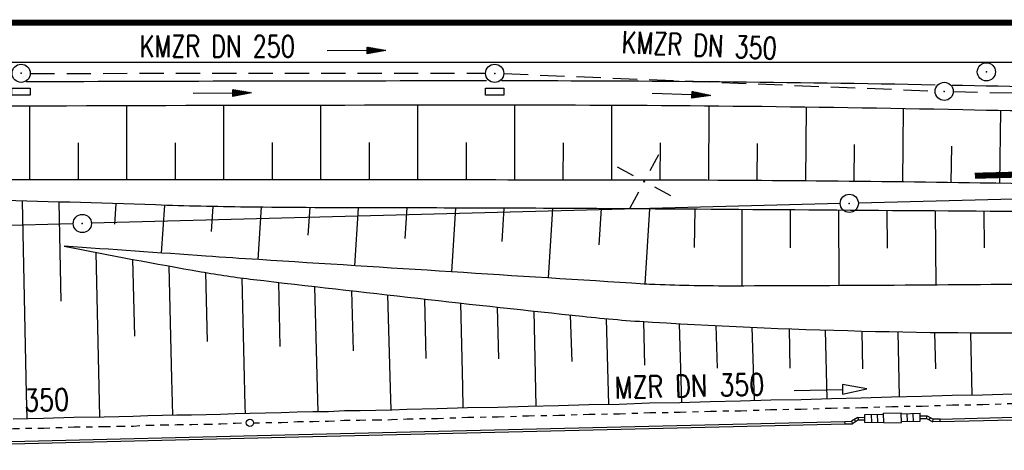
# Model space of a CAD drawing. Extents: x 0 to 1135, y 0 to 420.
# Tile 5 of 81: x 48 to 129, y 171 to 207. Entities that reach past the tile are written whole.
import ezdxf
from ezdxf.enums import TextEntityAlignment as Align

# ---------------------------------------------------------------- set-up
doc = ezdxf.new("R2010")
doc.units = 0
doc.header["$LTSCALE"] = 2
doc.header["$MEASUREMENT"] = 0
for name, pattern in [('ACAD_ISO03W100', [0.5, 0.25, -0.25]), ('AUSGEZOGEN', [0]), ('GEMEINDE', [3.5, 2, -0.5, 0.5, -0.5]), ('GESTRICH-X2', [1.5, 1, -0.5])]:
    doc.linetypes.add(name, pattern=pattern)
doc.layers.get('0').update_dxf_attribs({"color": 8, "linetype": 'AUSGEZOGEN'})
for name, color, linetype in [('BOESCHG', 8, 'AUSGEZOGEN'), ('Böschungen', 15, 'CONTINUOUS'), ('FBRTOP', 8, 'AUSGEZOGEN'), ('GEMEINGRZ', 8, 'GEMEINDE'), ('GRENZL-BAB', 7, 'AUSGEZOGEN'), ('GRENZP-BAB', 7, 'AUSGEZOGEN'), ('Kabelanlagen', 15, 'CONTINUOUS'), ('KANAL', 200, 'GESTRICH-X2'), ('MULDE', 8, 'AUSGEZOGEN'), ('NETZ', 250, 'AUSGEZOGEN'), ('PFEIL', 200, 'CONTINUOUS'), ('PFEILTOP', 8, 'AUSGEZOGEN'), ('SCHSYMBOL', 200, 'AUSGEZOGEN'), ('TEXTO', 200, 'CONTINUOUS'), ('Tiefenentwaesserung_und_Sammell', 15, 'CONTINUOUS')]:
    doc.layers.add(name, color=color, linetype=linetype)
doc.styles.add('ROMANS', font='romans.shx', dxfattribs={"width": 0.8})

# ---------------------------------------------------------------- blocks, each defined once
blk = doc.blocks.new('IKR')
at = {"color": 0}
for p, q in [((0, 1), (0, 2.5)), ((-2.5, 0), (-1, 0)), ((1, 0), (2.5, 0)), ((0, -2.5), (0, -1))]:
    blk.add_line(p, q, dxfattribs=at)
blk.add_circle((0, 0), 0.05, dxfattribs=at)
blk.add_point((0, 0), dxfattribs=at)
blk = doc.blocks.new('GST')
at = {"color": 0}
blk.add_circle((0, 0), 0.75, dxfattribs=at)
blk.add_point((0, 0), dxfattribs=at)
blk = doc.blocks.new('10')
blk.add_blockref('GST', (0, 0))
blk = doc.blocks.new('17')
blk.add_lwpolyline([(-0.755, -1.218), (0.748, -1.218), (0.748, -1.801), (-0.755, -1.801)], close=True)
blk.add_blockref('GST', (0, 0))
blk = doc.blocks.new('PFEIL2')
at = {"color": 0}
for p, q in [((0.88, 0.002), (-2.401, -0.012)), ((0.881, -0.271), (0.879, 0.276)), ((0.879, 0.276), (2.429, 0.009)), ((0.911, 0.27), (0.879, 0.265)), ((0.965, 0.261), (0.879, 0.246)), ((1.019, 0.252), (0.879, 0.228)), ((1.073, 0.242), (0.879, 0.209)), ((1.127, 0.233), (0.879, 0.191)), ((1.181, 0.224), (0.879, 0.172)), ((1.235, 0.214), (0.879, 0.154)), ((1.289, 0.205), (0.879, 0.135)), ((1.343, 0.196), (0.879, 0.117)), ((1.397, 0.187), (0.879, 0.098)), ((1.451, 0.177), (0.879, 0.08)), ((1.505, 0.168), (0.879, 0.061)), ((1.559, 0.159), (0.88, 0.043)), ((1.613, 0.149), (0.88, 0.024)), ((1.668, 0.14), (0.88, 0.006)), ((1.722, 0.131), (0.88, -0.013)), ((1.776, 0.121), (0.88, -0.031)), ((1.83, 0.112), (0.88, -0.05)), ((1.884, 0.103), (0.88, -0.068)), ((1.938, 0.094), (0.88, -0.087)), ((1.992, 0.084), (0.88, -0.105)), ((2.046, 0.075), (0.88, -0.124)), ((2.1, 0.066), (0.88, -0.142)), ((2.154, 0.056), (0.88, -0.161)), ((2.208, 0.047), (0.88, -0.179)), ((2.262, 0.038), (0.881, -0.198)), ((2.316, 0.029), (0.881, -0.216)), ((2.37, 0.019), (0.881, -0.235)), ((2.424, 0.01), (0.881, -0.253)), ((2.429, 0.009), (0.881, -0.271))]:
    blk.add_line(p, q, dxfattribs=at)

msp = doc.modelspace()

# ---------------------------------------------------------------- linework, layer by layer
at = {"layer": 'BOESCHG'}
for p, q in [((48.551, 199.499), (48.548, 193.436)), ((56.55, 199.526), (56.548, 193.433)), ((64.551, 199.548), (64.548, 193.43)), ((72.552, 199.564), (72.548, 193.425)), ((80.553, 199.574), (80.548, 193.419)), ((88.554, 199.577), (88.548, 193.412)), ((96.555, 199.558), (96.548, 193.404)), ((104.574, 199.502), (104.548, 193.386)), ((112.598, 199.412), (112.548, 193.336)), ((120.621, 199.287), (120.548, 193.254)), ((128.637, 199.133), (128.547, 193.141)), ((52.549, 196.474), (52.548, 193.435)), ((60.549, 196.485), (60.548, 193.432)), ((68.55, 196.492), (68.548, 193.428)), ((76.551, 196.496), (76.548, 193.423)), ((84.551, 196.496), (84.548, 193.416)), ((92.551, 196.49), (92.548, 193.409)), ((100.555, 196.467), (100.548, 193.399)), ((108.567, 196.413), (108.548, 193.364)), ((116.579, 196.326), (116.548, 193.299)), ((124.59, 196.206), (124.547, 193.201)), ((55.666, 191.461), (55.547, 189.77)), ((59.664, 191.331), (59.39, 187.398)), ((63.662, 191.227), (63.521, 189.174)), ((67.646, 191.169), (67.371, 186.857)), ((71.651, 191.135), (71.507, 188.869)), ((75.658, 191.116), (75.355, 186.349)), ((79.665, 191.111), (79.506, 188.604)), ((83.672, 191.104), (83.339, 185.843)), ((87.679, 191.092), (87.505, 188.341)), ((91.685, 191.075), (91.323, 185.338)), ((95.691, 191.053), (95.503, 188.07)), ((99.685, 191.026), (99.307, 184.835)), ((103.423, 191), (103.364, 187.851)), ((107.29, 190.973), (107.305, 184.677)), ((111.282, 190.945), (111.294, 187.817)), ((115.274, 190.917), (115.305, 184.706)), ((119.267, 190.889), (119.286, 187.809)), ((123.259, 190.861), (123.305, 184.755)), ((127.251, 190.833), (127.278, 187.811))]:
    msp.add_line(p, q, dxfattribs=at)
for points in [[(288.366, 190.181, 0.001224), (268.225, 190.441, 0.003607), (261.387, 190.463, 0.000604), (214.994, 190.223, -0.003465), (206.905, 190.228, -0.000274), (185.949, 190.396, 0.000308), (167.356, 190.544, 0.000059), (134.692, 190.78, 0.000052), (97.858, 191.038, 0.001602), (77.726, 191.113, -0.002849), (66.408, 191.183, -0.005523), (58.942, 191.354, 0.002908), (44.765, 191.754, 0.001235), (25, 192.147, -0.002443)], [(279.587, 186.332, -0.000788), (263.653, 186.013, -0.002767), (259.115, 185.954, -0.000045), (215.599, 185.638, 0.000242), (207.5, 185.575, 0.000049), (179.503, 185.344, 0.000103), (166.074, 185.23, 0.00101), (157.507, 185.137, -0.000384), (134.96, 184.866, -0.002297), (106.572, 184.676, -0.010175), (100.163, 184.793, -0.006064), (99.231, 184.841, -0.000178), (67.448, 186.853, -0.001343), (63.094, 187.142, -0.0005), (51.409, 187.961)]]:
    msp.add_lwpolyline(points, format="xyb", dxfattribs=at)
at = {"layer": 'BOESCHG', "flags": 128}
msp.add_lwpolyline([(51.409, 187.961, 0.005439), (62.692, 185.853, 0.014312), (67.009, 185.221, 0.002504), (94.144, 182.181, 0.01176), (99.938, 181.699, 0.009196), (118.334, 180.942, 0.009376), (136.394, 180.87, 0.005904), (152.165, 181.289, -0.007694), (164.267, 181.567, -0.006784), (187.789, 181.427, 0.007901), (207.983, 181.351, 0.002334), (217.309, 181.507, -0.002102), (227.664, 181.686, -0.005265), (232.216, 181.697, 0.002017), (244.096, 181.649, 0.024571), (248.51, 181.866, 0.011493), (257.883, 183.008)], format="xyb", dxfattribs=at)
at = {"layer": 'Böschungen', "linetype": 'Continuous'}
for points in [[(48.297, 175.782), (47.957, 191.678)], [(50.965, 191.599), (51.115, 183.44)], [(54.346, 173.91), (54.038, 187.447)], [(57.031, 186.879), (57.21, 180.541)], [(60.283, 177.016), (60.068, 186.32)], [(63.057, 185.789), (63.201, 180.093)], [(66.341, 174.768), (66.093, 185.334)], [(69.081, 184.979), (69.193, 179.695)], [(72.277, 177.302), (72.07, 184.633)], [(75.109, 184.285), (75.236, 179.346)], [(78.316, 176.26), (78.097, 183.946)], [(81.136, 183.604), (81.235, 178.714)], [(84.282, 176.402), (84.129, 183.271)], [(87.119, 182.942), (87.227, 178.689)], [(90.328, 174.772), (90.16, 182.61)], [(93.151, 182.288), (93.269, 178.451)], [(96.333, 174.924), (96.142, 181.984)], [(99.182, 181.746), (99.264, 178.153)], [(102.339, 175.076), (102.169, 181.571)], [(105.155, 181.415), (105.26, 177.905)], [(108.345, 175.228), (108.155, 181.277)], [(111.214, 181.154), (111.262, 177.907)], [(114.35, 175.38), (114.207, 181.053)], [(117.209, 180.969), (117.262, 177.859)], [(120.306, 175.533), (120.207, 180.903)], [(123.202, 180.856), (123.264, 177.861)], [(126.311, 175.685), (126.196, 180.827)], [(72.361, 174.315), (72.277, 177.302)], [(60.351, 174.062), (60.283, 177.016)], [(78.367, 174.467), (78.316, 176.26)], [(84.322, 174.62), (84.282, 176.402)], [(47.189, 173.736), (49.691, 173.774), (52.194, 173.863), (54.696, 173.901), (55.896, 173.921), (57.097, 173.942), (58.299, 174.012), (59.5, 174.033), (60.701, 174.053), (61.902, 174.073), (63.103, 174.094), (64.304, 174.114), (65.506, 174.184), (66.707, 174.205), (68.008, 174.223), (69.308, 174.241), (70.61, 174.309), (71.911, 174.326), (73.212, 174.344), (74.514, 174.412), (75.815, 174.43), (77.116, 174.448), (78.417, 174.466), (79.669, 174.535), (82.17, 174.573), (84.673, 174.662), (87.175, 174.7), (89.678, 174.788), (92.18, 174.827), (94.683, 174.915), (97.184, 174.953), (99.687, 175.042), (102.189, 175.08), (104.692, 175.168), (107.194, 175.206), (109.697, 175.295), (112.198, 175.333), (114.701, 175.421), (117.153, 175.461), (119.656, 175.549), (122.158, 175.587), (124.661, 175.676), (127.162, 175.714), (129.665, 175.802)], [(48.34, 173.758), (48.297, 175.782)], [(66.356, 174.163), (66.341, 174.768)]]:
    msp.add_lwpolyline(points, dxfattribs=at)
at = {"layer": 'FBRTOP', "const_width": 0.5}
msp.add_lwpolyline([(25, 206.373), (447.448, 206.371), (747.448, 206.371), (922.448, 206.371), (950, 206.371)], dxfattribs=at)
at = {"layer": 'FBRTOP'}
msp.add_lwpolyline([(25, 203.123), (197.295, 203.122)], dxfattribs=at)
at = {"layer": 'GEMEINGRZ', "const_width": 0.5}
msp.add_lwpolyline([(145.388, 194.26), (126.523, 193.764)], dxfattribs=at)
at = {"layer": 'GRENZL-BAB'}
for p, q in [((159.698, 192.636), (116.912, 191.51)), ((115.413, 191.471), (53.644, 189.845)), ((52.145, 189.806), (28.154, 189.169))]:
    msp.add_line(p, q, dxfattribs=at)
at = {"layer": 'Kabelanlagen', "linetype": 'Continuous'}
for p, q in [((116.866, 173.846), (116.361, 173.538)), ((116.866, 173.846), (117.441, 173.86)), ((116.866, 173.846), (116.928, 173.637)), ((117.435, 174.08), (118.995, 174.117)), ((117.451, 173.43), (117.435, 174.08)), ((118.011, 173.443), (117.995, 174.093)), ((118.511, 173.455), (118.495, 174.105)), ((118.993, 174.192), (120.443, 174.227)), ((119.012, 173.392), (118.993, 174.192)), ((120.462, 173.427), (120.443, 174.227)), ((120.445, 174.152), (122.004, 174.19)), ((120.96, 173.514), (120.944, 174.164)), ((121.46, 173.526), (121.444, 174.176)), ((122.02, 173.54), (122.004, 174.19)), ((122.009, 173.969), (122.58, 173.982)), ((122.529, 173.771), (122.58, 173.982)), ((122.58, 173.982), (123.095, 173.701)), ((122.762, 173.644), (122.862, 173.828)), ((123.652, 173.714), (135.875, 174.007)), ((70.741, 172.446), (115.808, 173.526)), ((70.746, 172.236), (115.813, 173.316)), ((115.808, 173.524), (116.361, 173.538)), ((115.813, 173.314), (115.808, 173.524)), ((115.813, 173.314), (116.422, 173.329)), ((116.361, 173.538), (116.422, 173.329)), ((116.928, 173.637), (116.422, 173.329)), ((116.699, 173.498), (116.589, 173.677)), ((116.928, 173.637), (117.446, 173.65)), ((117.451, 173.43), (119.011, 173.467)), ((119.012, 173.392), (120.462, 173.427)), ((120.46, 173.502), (122.02, 173.54)), ((122.014, 173.759), (122.529, 173.771)), ((122.529, 173.771), (123.044, 173.49)), ((123.044, 173.49), (123.095, 173.701)), ((123.657, 173.505), (123.044, 173.49)), ((123.652, 173.715), (123.095, 173.701)), ((123.657, 173.505), (123.652, 173.715)), ((123.657, 173.504), (135.88, 173.797)), ((25, 171.351), (70.741, 172.446)), ((25, 171.141), (70.746, 172.236))]:
    msp.add_line(p, q, dxfattribs=at)
at = {"layer": 'KANAL'}
for p, q in [((48.608, 202.202), (86.165, 202.213)), ((87.674, 202.179), (123.241, 200.744)), ((124.75, 200.709), (156.006, 199.971))]:
    msp.add_line(p, q, dxfattribs=at)
at = {"layer": 'MULDE'}
for points in [[(86.249, 201.577, 0.000885), (48.276, 201.498, -0.000451)], [(123.247, 201.238, 0.004866), (87.664, 201.577, 0.000005), (87.466, 201.577, -0.000451)], [(197.12, 201.87, 0.008982), (178.298, 201.436, -0.009108), (156.736, 200.944, -0.006275), (125.515, 201.193, 0.000118), (124.651, 201.21, 0.001222)], [(228.71, 199.861, 0.001388), (198.606, 199.876, 0.009681), (178.316, 199.436, -0.009108), (156.75, 198.944, -0.006275), (125.519, 199.193, 0.005176), (87.657, 199.577, 0.001222), (35.211, 199.439, -0.000451), (25, 199.396, -0.000899)], [(288.526, 192.166, 0.003236), (268.928, 192.954, 0.009993), (262.577, 193.042, 0.000875), (219.924, 192.701, -0.002823), (206.701, 192.647, -0.000253), (178.453, 192.705, -0.000662), (167.648, 192.747, -0.002537), (126.973, 193.166, 0.003573), (98.09, 193.404, 0.00006), (81.955, 193.419, 0.000063), (66.373, 193.43, 0.000072), (58.344, 193.434, -0.000041), (44.181, 193.439, -0.001588), (25, 193.509, -0.00247)]]:
    msp.add_lwpolyline(points, format="xyb", dxfattribs=at)
at = {"layer": 'Tiefenentwaesserung_und_Sammell', "linetype": 'Continuous'}
msp.add_lwpolyline([(111.605, 176.06), (115.604, 176.155), (115.614, 175.755), (117.603, 176.203), (115.594, 176.555), (115.604, 176.155)], dxfattribs=at)
at = {"layer": 'Tiefenentwaesserung_und_Sammell', "linetype": 'ACAD_ISO03W100'}
for points in [[(67.023, 173.408), (68.038, 173.422), (69.339, 173.44), (70.641, 173.508), (71.942, 173.525), (73.192, 173.545), (74.494, 173.613), (75.795, 173.63), (77.096, 173.648), (78.397, 173.666), (79.699, 173.734), (82.201, 173.772), (84.704, 173.861), (87.205, 173.899), (89.708, 173.987), (92.21, 174.026), (94.713, 174.114), (97.215, 174.152), (99.718, 174.241), (102.219, 174.279), (104.722, 174.367), (107.224, 174.405), (109.677, 174.495), (112.179, 174.533), (114.682, 174.622), (117.183, 174.66), (119.686, 174.748), (122.188, 174.786), (124.691, 174.875), (127.193, 174.913), (129.696, 175.001)], [(25, 172.398), (27.252, 172.478), (29.754, 172.516), (32.255, 172.554), (34.758, 172.642), (37.26, 172.681), (39.713, 172.77), (42.215, 172.809), (44.716, 172.847), (47.219, 172.935), (49.721, 172.973), (52.224, 173.062), (54.726, 173.1), (55.927, 173.12), (57.128, 173.141), (58.33, 173.211), (59.531, 173.232), (60.731, 173.252), (61.932, 173.272), (63.133, 173.293), (64.334, 173.313), (65.536, 173.383), (66.424, 173.399)]]:
    msp.add_lwpolyline(points, dxfattribs=at)
at = {"layer": 'Tiefenentwaesserung_und_Sammell', "linetype": 'Continuous'}
msp.add_circle((66.723, 173.407), 0.3, dxfattribs=at)

# ---------------------------------------------------------------- block references
at = {"layer": 'GRENZP-BAB'}
for p in [(116.163, 191.491), (52.894, 189.826)]:
    msp.add_blockref('GST', p, dxfattribs=at)
at = {"layer": 'NETZ', "rotation": 151.5965}
msp.add_blockref('IKR', (99.246, 193.291), dxfattribs=at)
at = {"layer": 'PFEIL'}
for p, rotation in [((75.504, 204.072), 359.9898673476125), ((102.309, 200.46), 357.7037673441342)]:
    msp.add_blockref('PFEIL2', p, dxfattribs=dict(at, rotation=rotation))
at = {"layer": 'PFEILTOP', "rotation": 0.4701036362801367}
msp.add_blockref('PFEIL2', (64.435, 200.564), dxfattribs=at)
at = {"layer": 'SCHSYMBOL', "rotation": 359.9999956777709}
for name, p in [('10', (127.477, 202.327)), ('17', (47.849, 202.21)), ('17', (86.913, 202.203)), ('10', (123.995, 200.716))]:
    msp.add_blockref(name, p, dxfattribs=at)

# ---------------------------------------------------------------- texts
at = {"layer": 'TEXTO', "style": 'ROMANS', "width": 0.75}
for s, rotation, p in [('KMZR DN 350', 357.70377, (103.762, 203.62)), ('KMZR DN 250', 359.98987, (64.032, 203.526))]:
    msp.add_text(s, height=1.8, rotation=rotation, dxfattribs=at).set_placement(p, align=Align.CENTER)
at = {"layer": 'Tiefenentwaesserung_und_Sammell', "linetype": 'Continuous', "style": 'ROMANS', "oblique": 0, "width": 0.8}
for p in [(96.829, 175.397), (39.482, 174.14)]:
    msp.add_text('MZR DN 350', height=1.8, rotation=1.3665, dxfattribs=at).set_placement(p)

doc.saveas('drawing.dxf')
